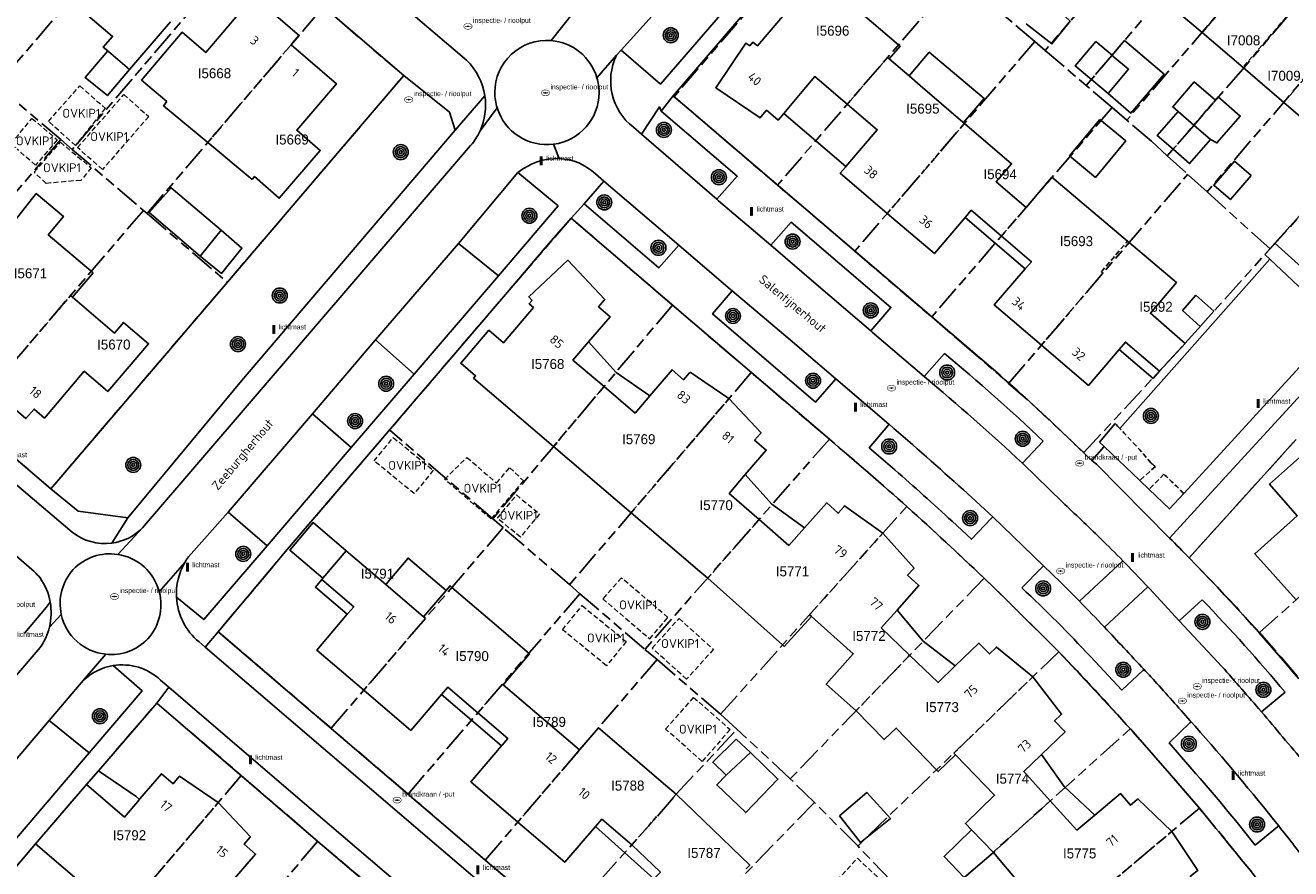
# Model space of a CAD drawing. Extents: x 168491 to 169507, y 481494 to 482503.
# Tile 69 of 108: x 169156 to 169283, y 481702 to 481786. Entities that reach past the tile are written whole.
import ezdxf
from ezdxf.enums import TextEntityAlignment as Align

# ---------------------------------------------------------------- set-up
doc = ezdxf.new("R2010")
doc.units = 0
doc.header["$LTSCALE"] = 0.5
doc.linetypes.add('KAD', pattern=[12, 5, -1, 2, -1, 2, -1])
doc.linetypes.add('STIPPELFIJN', pattern=[1.5, 1, -0.5])
doc.layers.get('0').update_dxf_attribs({"linetype": 'CONTINUOUS'})
for name, color, linetype in [('G01', 3, 'KAD'), ('G_BTD', 3, 'CONTINUOUS'), ('G_GBIP1', 7, 'CONTINUOUS'), ('G_PNDMV', 1, 'CONTINUOUS'), ('G_WGD', 2, 'CONTINUOUS'), ('NAR', 7, 'CONTINUOUS'), ('ORL', 7, 'CONTINUOUS'), ('OVKIP1', 7, 'CONTINUOUS'), ('PPAL', 7, 'CONTINUOUS'), ('PPUT', 7, 'CONTINUOUS'), ('PVGO', 7, 'CONTINUOUS'), ('Z01', 2, 'CONTINUOUS')]:
    doc.layers.add(name, color=color, linetype=linetype)
doc.layers.add('OBWVM', color=7, linetype='CONTINUOUS', lineweight=70)
doc.styles.add('ISO', font='isocpeur.ttf', dxfattribs={"height": 1})

# ---------------------------------------------------------------- blocks, each defined once
blk = doc.blocks.new('BOOM')
at = {"color": 0}
for radius in [0.75, 0.55, 0.35, 0.15]:
    blk.add_circle((0, 0), radius, dxfattribs=at)
blk = doc.blocks.new('PAAL')
at = {"linetype": 'ByBlock', "lineweight": -2}
h = blk.add_hatch(color=0, dxfattribs=at)
h.dxf.hatch_style = 1
h.paths.add_polyline_path([(0.15, 0.8), (-0.15, 0.8), (-0.15, -0.1), (0, -0.1, -0.414214), (-0.1, 0, -1), (0.1, 0, -0.414214), (0, -0.1), (0.15, -0.1)])
at = {"linetype": 'ByBlock', "lineweight": -2, "true_color": 0x681648}
h = blk.add_hatch(color=219, dxfattribs=at)
h.dxf.hatch_style = 1
h.paths.add_polyline_path([(-0.1, 0, 1), (0.1, 0, 1)])
at = {"color": 0, "linetype": 'ByBlock', "lineweight": -2}
blk.add_attdef('PAAL', (0.5, 0.35), '', height=0.5, dxfattribs=at)
blk = doc.blocks.new('put')
at = {"linetype": 'ByBlock', "lineweight": -2}
h = blk.add_hatch(color=0, dxfattribs=at)
h.dxf.hatch_style = 1
edge = h.paths.add_edge_path()
edge.add_spline(control_points=[(0.44, 0), (0.44, 0.04), (0.43, 0.09), (0.36, 0.2), (0.28, 0.26), (0.09, 0.32), (-0.02, 0.33), (-0.22, 0.29), (-0.31, 0.24), (-0.42, 0.12), (-0.44, 0.06), (-0.44, -0.06), (-0.42, -0.12), (-0.33, -0.22), (-0.28, -0.26), (-0.1, -0.33), (0.04, -0.33), (0.27, -0.27), (0.37, -0.2), (0.43, -0.08), (0.44, -0.04), (0.44, 0)], knot_values=[0, 0, 0, 0, 0.380029, 0.380029, 1.118666, 1.118666, 1.857303, 1.857303, 2.59594, 2.59594, 3.13294, 3.13294, 3.66994, 3.66994, 4.20694, 4.20694, 5.079565, 5.079565, 5.952189, 5.952189, 6.283185, 6.283185, 6.283185, 6.283185], degree=3, periodic=0)
edge = h.paths.add_edge_path(flags=16)
edge.add_ellipse((0, 0), major_axis=(0.392, 0), ratio=0.689655, start_angle=0, end_angle=360)
h = blk.add_hatch(color=0, dxfattribs=at)
h.dxf.hatch_style = 1
h.paths.add_polyline_path([(-0.1, 0, -0.096396), (-0.09, 0.04), (-0.25, 0.04, 1), (-0.25, -0.04), (-0.09, -0.04, -0.096396)])
at = {"linetype": 'ByBlock', "lineweight": -2, "true_color": 0x681648}
h = blk.add_hatch(color=219, dxfattribs=at)
h.dxf.hatch_style = 1
h.paths.add_polyline_path([(0.1, 0, 1), (-0.1, 0, 1)])
at = {"linetype": 'ByBlock', "lineweight": -2}
h = blk.add_hatch(color=0, dxfattribs=at)
h.dxf.hatch_style = 1
h.paths.add_polyline_path([(0.25, 0.04), (0.09, 0.04, -0.096396), (0.1, 0, -0.096396), (0.09, -0.04), (0.25, -0.04, 1)])
at = {"color": 0, "linetype": 'ByBlock', "lineweight": -2}
blk.add_attdef('PUT', (0.5, 0.35), '', height=0.5, dxfattribs=at)

msp = doc.modelspace()

# ---------------------------------------------------------------- linework, layer by layer
at = {"layer": 'G01'}
for p, q in [((169273.816, 481802.257), (169257.897, 481783.619)), ((169152.747, 481780.118), (169170.424, 481800.857)), ((169177.956, 481794.416), (169160.263, 481773.69)), ((169282.035, 481795.225), (169266.083, 481776.625)), ((169249.142, 481791.101), (169231.037, 481770.115)), ((169256.858, 481784.507), (169249.686, 481790.636)), ((169167.787, 481767.256), (169185.472, 481787.989)), ((169290.216, 481788.226), (169274.139, 481769.444)), ((169256.858, 481784.507), (169238.791, 481763.485)), ((169256.858, 481784.507), (169257.897, 481783.619)), ((169257.897, 481783.619), (169262.017, 481780.099)), ((169159.116, 481774.671), (169152.747, 481780.118)), ((169264.614, 481777.88), (169262.017, 481780.099)), ((169264.614, 481777.88), (169246.505, 481756.889)), ((169266.083, 481776.625), (169264.614, 481777.88)), ((169159.116, 481774.671), (169141.404, 481753.967)), ((169160.263, 481773.69), (169159.116, 481774.671)), ((169160.263, 481773.69), (169167.407, 481767.581)), ((169270.15, 481773.065), (169272.199, 481771.205)), ((169254.221, 481750.221), (169272.199, 481771.205)), ((169274.139, 481769.444), (169272.199, 481771.205)), ((169280.454, 481763.714), (169274.139, 481769.444)), ((169167.407, 481767.581), (169149.703, 481746.869)), ((169167.787, 481767.256), (169167.407, 481767.581)), ((169167.787, 481767.256), (169175.835, 481760.373)), ((169238.791, 481763.485), (169246.505, 481756.889)), ((169220.503, 481758.082), (169202.473, 481736.658)), ((169228.409, 481751.322), (169210.173, 481730.046)), ((169236.242, 481744.624), (169228.409, 481751.322)), ((169202.473, 481736.658), (169192.109, 481745.558)), ((169236.242, 481744.624), (169217.739, 481723.548)), ((169279.386, 481725.234), (169299.001, 481742.69)), ((169225.311, 481717.046), (169243.997, 481737.881)), ((169203.516, 481735.763), (169186.244, 481715.635)), ((169203.516, 481735.763), (169202.473, 481736.658)), ((169210.173, 481730.046), (169203.516, 481735.763)), ((169251.768, 481730.688), (169232.314, 481710.564)), ((169211.208, 481729.135), (169210.173, 481730.046)), ((169193.969, 481709.027), (169211.208, 481729.135)), ((169211.208, 481729.135), (169217.739, 481723.548)), ((169218.952, 481722.542), (169217.739, 481723.548)), ((169259.257, 481723.311), (169239.084, 481703.834)), ((169259.257, 481723.311), (169266.432, 481715.584)), ((169225.311, 481717.046), (169218.952, 481722.542)), ((169226.971, 481715.551), (169225.311, 481717.046)), ((169232.314, 481710.564), (169226.971, 481715.551)), ((169245.615, 481696.856), (169266.432, 481715.584)), ((169177.233, 481710.895), (169184.911, 481704.314)), ((169234.748, 481708.204), (169232.314, 481710.564)), ((169216.327, 481689.239), (169234.748, 481708.204)), ((169239.084, 481703.834), (169234.748, 481708.204)), ((169273.365, 481707.622), (169251.933, 481689.586)), ((169167.711, 481684.072), (169184.911, 481704.314)), ((169242.362, 481700.392), (169239.084, 481703.834))]:
    msp.add_line(p, q, dxfattribs=at)
for points in [[(169238.695, 481800.027), (169220.66, 481778.979), (169231.037, 481770.115)], [(169277.925, 481798.741), (169269.507, 481788.904), (169264.573, 481783.118), (169262.017, 481780.099)], [(169286.178, 481791.68), (169277.71, 481781.756), (169272.809, 481776.092), (169270.15, 481773.065)], [(169175.835, 481760.373), (169193.532, 481781.096), (169185.472, 481787.989)], [(169280.454, 481763.714), (169297.151, 481782.292), (169290.216, 481788.226)], [(169270.15, 481773.065), (169268.561, 481774.507), (169266.083, 481776.625)], [(169238.791, 481763.485), (169234.068, 481767.525), (169231.037, 481770.115)], [(169220.503, 481758.082), (169210.321, 481766.8), (169203.94, 481759.379), (169192.109, 481745.558)], [(169254.221, 481750.221), (169256.481, 481748.255), (169261.764, 481743.288), (169271.923, 481754.222), (169280.454, 481763.714)], [(169175.835, 481760.373), (169158.126, 481739.665), (169149.703, 481746.869)], [(169220.503, 481758.082), (169220.672, 481757.937), (169228.409, 481751.322)], [(169246.505, 481756.889), (169249.54, 481754.293), (169254.221, 481750.221)], [(169279.386, 481725.234), (169277.075, 481727.773), (169274.725, 481730.276), (169272.336, 481732.742), (169290.128, 481752.408)], [(169186.244, 481715.635), (169174.927, 481725.32), (169181.838, 481733.559), (169192.01, 481745.443), (169192.109, 481745.558)], [(169243.997, 481737.881), (169240.146, 481741.282), (169236.242, 481744.624)], [(169243.997, 481737.881), (169246.613, 481735.511), (169249.203, 481733.113), (169251.768, 481730.688)], [(169251.768, 481730.688), (169254.192, 481728.346), (169259.257, 481723.311)], [(169279.386, 481725.234), (169281.559, 481722.771), (169283.695, 481720.276), (169285.794, 481717.749)], [(169218.952, 481722.542), (169213.074, 481715.691), (169211.178, 481713.47), (169201.707, 481702.417)], [(169151.451, 481698.009), (169156.586, 481704.06), (169161.696, 481709.994), (169168.748, 481718.167), (169177.233, 481710.895)], [(169193.969, 481709.027), (169190.912, 481711.641), (169186.244, 481715.635)], [(169209.223, 481695.903), (169218.982, 481706.808), (169220.878, 481709.029), (169226.971, 481715.551)], [(169273.365, 481707.622), (169270.367, 481711.114), (169266.432, 481715.584)], [(169177.233, 481710.895), (169165.148, 481696.726), (169160.031, 481690.655)], [(169201.707, 481702.417), (169198.69, 481704.991), (169193.969, 481709.027)], [(169273.365, 481707.622), (169276.096, 481704.313), (169278.795, 481700.978), (169281.102, 481697.889), (169277.077, 481695.027)], [(169184.911, 481704.314), (169184.93, 481704.298), (169192.705, 481697.66)], [(169201.707, 481702.417), (169204.607, 481699.943), (169209.223, 481695.903)]]:
    msp.add_lwpolyline(points, dxfattribs=at)
at = {"layer": 'G_BTD', "linetype": 'Continuous', "lineweight": 25, "transparency": 33554687}
for points in [[(169158.126, 481739.665), (169161.291, 481743.347), (169175.835, 481760.373), (169190.371, 481777.399), (169193.532, 481781.096)], [(169287.379, 481771.442), (169280.949, 481764.286)], [(169280.443, 481762.676), (169265.4, 481745.687)], [(169264.913, 481746.189), (169263.345, 481744.329)], [(169263.807, 481743.889), (169263.345, 481744.329)], [(169272.332, 481732.738), (169279.574, 481740.732), (169282.818, 481744.319)]]:
    msp.add_lwpolyline(points, dxfattribs=at)
msp.add_lwpolyline([(169264.913, 481746.189, -0.00301734), (169265.4, 481745.687)], format="xyb", dxfattribs=at)
at = {"layer": 'G_BTD', "linetype": 'STIPPELFIJN', "lineweight": -3, "transparency": 33554687}
for points in [[(169265.4, 481745.687, -0.01459826), (169268.528, 481742.241)], [(169268.528, 481742.241, -0.00253713), (169268.949, 481741.878)], [(169269.808, 481741.11, -0.01399905), (169271.803, 481739.176)]]:
    msp.add_lwpolyline(points, format="xyb", dxfattribs=at)
for points in [[(169268.949, 481741.878), (169267.387, 481740.478)], [(169269.808, 481741.11), (169268.318, 481739.591)]]:
    msp.add_lwpolyline(points, dxfattribs=at)
at = {"layer": 'G_GBIP1', "linetype": 'Continuous', "lineweight": 25, "transparency": 33554687}
for points in [[(169258.049, 481788.745), (169260.397, 481786.563), (169258.568, 481784.275), (169255.981, 481786.303)], [(169264.607, 481783.137), (169265.863, 481784.61), (169269.821, 481781.236), (169266.503, 481777.344), (169264.201, 481779.29)], [(169163.828, 481783.569), (169161.559, 481780.914), (169163.797, 481779.093), (169166.021, 481781.695)], [(169244.242, 481781.06), (169246.266, 481783.452), (169251.763, 481778.8), (169249.698, 481776.388)], [(169274.974, 481778.634), (169272.859, 481780.462), (169270.686, 481777.949), (169271.223, 481777.51)], [(169274.974, 481778.634), (169275.253, 481778.956), (169277.467, 481777.042), (169275.131, 481774.34), (169274.485, 481774.689)], [(169231.668, 481777.305), (169237.905, 481771.987)], [(169175.2, 481765.579), (169170.192, 481769.845), (169167.998, 481767.352), (169173.111, 481762.993)], [(169249.879, 481766.881), (169255.886, 481761.71)], [(169212.075, 481754.392), (169214.861, 481751.327), (169218.228, 481748.99)], [(169265.303, 481753.613), (169268.734, 481750.72)], [(169269.35, 481751.451), (169268.734, 481750.72)], [(169233.747, 481735.741), (169230.474, 481738.099), (169227.808, 481741.081)], [(169187.766, 481733.448), (169184.439, 481736.271), (169182.099, 481733.513), (169185.426, 481730.69)], [(169197.783, 481729.467), (169193.976, 481732.71), (169191.728, 481730.07)], [(169185.328, 481730.575), (169184.664, 481729.805), (169187.865, 481727.067)], [(169248.871, 481721.892), (169245.666, 481724.36), (169243.04, 481727.492)], [(169197.324, 481719.035), (169203.349, 481713.882)], [(169228.31, 481713.194), (169231.075, 481710.55), (169227.848, 481707.177), (169224.937, 481709.961), (169225.88, 481710.947)], [(169262.884, 481706.936), (169259.797, 481709.792), (169257.528, 481713.012)], [(169162.895, 481711.383), (169161.696, 481709.994)], [(169162.895, 481711.383), (169166.671, 481708.812), (169167.027, 481708.507)], [(169218.643, 481700.551), (169212.781, 481705.794)], [(169250.506, 481705.45), (169247.747, 481702.775), (169249.775, 481700.684), (169252.697, 481703.191)]]:
    msp.add_lwpolyline(points, dxfattribs=at)
at = {"layer": 'G_GBIP1', "linetype": 'STIPPELFIJN', "lineweight": -3, "transparency": 33554687}
msp.add_lwpolyline([(169272.813, 481776.135), (169274.974, 481778.634)], dxfattribs=at)
at = {"layer": 'G_PNDMV', "linetype": 'STIPPELFIJN', "lineweight": -3, "transparency": 33554687}
for points in [[(169279.436, 481792.181), (169273.643, 481785.406)], [(169283.535, 481788.677), (169277.743, 481781.902)], [(169182.225, 481784.182), (169175.079, 481775.804)], [(169287.634, 481785.172), (169281.842, 481778.398)], [(169242.25, 481782.763), (169242.078, 481782.91), (169238.042, 481778.226)], [(169262.528, 481780.705), (169264.607, 481783.137)], [(169173.874, 481774.392), (169175.079, 481775.804)], [(169242.05, 481767.277), (169249.803, 481776.298)], [(169270.733, 481773.703), (169272.813, 481776.135)], [(169255.981, 481767.873), (169253.492, 481765.014)], [(169255.977, 481767.876), (169255.981, 481767.873)], [(169263.533, 481761.427), (169266.17, 481764.506)], [(169263.533, 481761.427), (169263.7, 481761.285), (169257.511, 481754.061)], [(169152.122, 481749.698), (169160.108, 481759.042), (169160.303, 481758.875)], [(169208.572, 481743.905), (169213.629, 481749.915)], [(169226.166, 481748.705), (169216.356, 481737.26)], [(169224.044, 481730.697), (169229.18, 481736.58)], [(169241.606, 481735.215), (169234.263, 481727.027), (169234.449, 481726.861)], [(169189.518, 481719.45), (169195.715, 481726.671), (169195.532, 481726.827)], [(169238.927, 481717.395), (169244.291, 481722.954)], [(169256.641, 481720.786), (169248.734, 481713.151), (169248.899, 481712.979)], [(169203.441, 481720.075), (169200.962, 481717.184)], [(169203.441, 481720.075), (169203.517, 481720.01)], [(169211.178, 481713.47), (169204.976, 481706.232)], [(169220.878, 481709.029), (169216.427, 481703.953)], [(169174.924, 481708.188), (169165.148, 481696.726)], [(169258.409, 481708.367), (169252.697, 481703.191)], [(169270.608, 481705.302), (169260.609, 481696.887)]]:
    msp.add_lwpolyline(points, dxfattribs=at)
at = {"layer": 'G_PNDMV', "linetype": 'Continuous', "lineweight": 25, "transparency": 33554687}
for points in [[(169231.668, 481777.305), (169231.1, 481776.631), (169230.592, 481777.059), (169229.925, 481777.621), (169229.357, 481776.95), (169229.301, 481776.868), (169224.832, 481779.885), (169227.863, 481784.356), (169228.248, 481784.082), (169228.57, 481784.457), (169229.024, 481784.071), (169232.345, 481787.97), (169235.04, 481791.134), (169243.174, 481784.183)], [(169163.828, 481783.569), (169163.391, 481783.943), (169164.314, 481785.023), (169160.039, 481788.673)], [(169169.752, 481778.507), (169167.227, 481780.648), (169171.3, 481785.439), (169173.665, 481783.415), (169177.665, 481788.086), (169178.522, 481787.353)], [(169182.225, 481784.182), (169183.037, 481785.123), (169179.335, 481788.302), (169178.522, 481787.353)], [(169273.643, 481785.406), (169269.544, 481788.911)], [(169170.117, 481786.478), (169166.021, 481781.695)], [(169277.743, 481781.902), (169273.643, 481785.406)], [(169182.225, 481784.182), (169186.783, 481780.279), (169182.806, 481775.619), (169185.15, 481773.594), (169181.047, 481768.803), (169178.567, 481770.961), (169178.328, 481770.686)], [(169243.174, 481784.183), (169243.341, 481784.04), (169242.25, 481782.763)], [(169262.528, 481780.705), (169260.914, 481782.07), (169262.98, 481784.513), (169264.607, 481783.137)], [(169166.021, 481781.695), (169163.904, 481783.504), (169163.828, 481783.569)], [(169242.25, 481782.763), (169244.242, 481781.06)], [(169264.607, 481783.137), (169264.697, 481783.061), (169266.267, 481781.734), (169264.201, 481779.29)], [(169281.842, 481778.398), (169277.743, 481781.902)], [(169238.042, 481778.226), (169234.779, 481780.997), (169233.36, 481779.312), (169231.668, 481777.305)], [(169244.242, 481781.06), (169245.361, 481780.104), (169249.636, 481776.441), (169249.698, 481776.388)], [(169264.201, 481779.29), (169262.528, 481780.705)], [(169173.874, 481774.392), (169169.444, 481778.08), (169169.752, 481778.507)], [(169237.905, 481771.987), (169241.039, 481775.662), (169238.042, 481778.226)], [(169286.135, 481774.729), (169281.842, 481778.398)], [(169249.698, 481776.388), (169249.803, 481776.298)], [(169263.393, 481776.699), (169260.344, 481773.044), (169262.935, 481770.882), (169265.984, 481774.537), (169263.393, 481776.699)], [(169270.733, 481773.703), (169269.13, 481775.09), (169271.223, 481777.51)], [(169271.223, 481777.51), (169272.813, 481776.135)], [(169249.803, 481776.298), (169254.523, 481772.26), (169252.969, 481770.444), (169255.977, 481767.876)], [(169272.813, 481776.135), (169274.485, 481774.689)], [(169178.328, 481770.686), (169173.874, 481774.392)], [(169274.485, 481774.689), (169272.391, 481772.269), (169270.733, 481773.703)], [(169278.565, 481771.089), (169276.484, 481768.658), (169274.801, 481770.098), (169276.882, 481772.53), (169278.565, 481771.089)], [(169242.05, 481767.277), (169237.327, 481771.31), (169237.853, 481771.926), (169237.905, 481771.987)], [(169266.17, 481764.506), (169258.559, 481770.902), (169255.977, 481767.876)], [(169157.854, 481765.141), (169159.395, 481766.971), (169156.667, 481769.27), (169154.088, 481765.987)], [(169253.492, 481765.014), (169250.481, 481767.586), (169249.879, 481766.881)], [(169249.879, 481766.881), (169246.773, 481763.244), (169242.05, 481767.277)], [(169157.854, 481765.141), (169162.385, 481761.324)], [(169175.2, 481765.579), (169177.294, 481763.795), (169175.25, 481761.264), (169173.111, 481762.993)], [(169173.111, 481762.993), (169175.2, 481765.579)], [(169255.886, 481761.71), (169256.505, 481762.433), (169253.492, 481765.014)], [(169266.17, 481764.506), (169266.337, 481764.363)], [(169266.337, 481764.363), (169271.068, 481760.33), (169268.454, 481757.263), (169271.925, 481754.229)], [(169208.572, 481743.905), (169200.536, 481750.764), (169200.736, 481750.999), (169199.261, 481752.252), (169202.075, 481755.561), (169203.549, 481754.308), (169206.538, 481757.822), (169206.108, 481758.211), (169206.414, 481758.549), (169206.085, 481758.899), (169210.015, 481762.584), (169213.711, 481758.641), (169213.638, 481758.572), (169213.063, 481757.909), (169214.231, 481756.907), (169212.075, 481754.392)], [(169162.385, 481761.324), (169160.303, 481758.875)], [(169257.511, 481754.061), (169252.791, 481758.092), (169255.886, 481761.71)], [(169160.303, 481758.875), (169164.513, 481755.268), (169165.429, 481756.34), (169167.928, 481754.204), (169163.834, 481749.427), (169161.472, 481751.45), (169157.483, 481746.752), (169156.439, 481747.647), (169155.621, 481746.693), (169152.122, 481749.698)], [(169273.454, 481755.933), (169271.678, 481757.527), (169273, 481759.088)], [(169273, 481759.088), (169274.82, 481757.455)], [(169273.454, 481755.933), (169274.82, 481757.455)], [(169212.075, 481754.392), (169210.515, 481752.572), (169213.629, 481749.915)], [(169257.511, 481754.061), (169262.233, 481750.027), (169265.303, 481753.613)], [(169265.303, 481753.613), (169265.944, 481754.362), (169269.35, 481751.451)], [(169269.35, 481751.451), (169271.925, 481754.229)], [(169218.228, 481748.99), (169220.457, 481751.592), (169221.62, 481750.592), (169222.203, 481751.275), (169222.259, 481751.346), (169226.05, 481748.783), (169226.166, 481748.705)], [(169213.629, 481749.915), (169216.744, 481747.257), (169218.228, 481748.99)], [(169226.166, 481748.705), (169229.387, 481745.266), (169229.316, 481745.201), (169228.741, 481744.533), (169229.905, 481743.538), (169227.808, 481741.081)], [(169216.356, 481737.26), (169208.572, 481743.905)], [(169283.065, 481728.508), (169278.924, 481733.14), (169282.47, 481736.304), (169283.19, 481736.947), (169280.398, 481740.11), (169283.713, 481743.058)], [(169227.808, 481741.081), (169226.195, 481739.191), (169229.18, 481736.58)], [(169233.747, 481735.741), (169235.982, 481738.243), (169237.108, 481737.205), (169237.709, 481737.873), (169237.767, 481737.954), (169241.606, 481735.215)], [(169224.044, 481730.697), (169223.253, 481731.372), (169216.356, 481737.26)], [(169229.18, 481736.58), (169232.165, 481733.97), (169233.747, 481735.741)], [(169241.606, 481735.215), (169244.744, 481731.706), (169244.67, 481731.642), (169244.088, 481730.979), (169245.233, 481729.957), (169243.04, 481727.492)], [(169185.426, 481730.69), (169187.766, 481733.448)], [(169187.766, 481733.448), (169191.728, 481730.07)], [(169185.328, 481730.575), (169185.426, 481730.69)], [(169231.545, 481723.997), (169224.044, 481730.697)], [(169187.865, 481727.067), (169187.938, 481727.153), (169188.515, 481727.828), (169185.328, 481730.575)], [(169191.728, 481730.07), (169195.532, 481726.827)], [(169195.532, 481726.827), (169197.783, 481729.467)], [(169197.783, 481729.467), (169198.182, 481729.935), (169198.374, 481729.77)], [(169198.374, 481729.77), (169203.066, 481725.745)], [(169189.518, 481719.45), (169184.8, 481723.485), (169187.865, 481727.067)], [(169234.449, 481726.861), (169231.719, 481723.841), (169231.545, 481723.997)], [(169238.927, 481717.395), (169235.924, 481720.067), (169238.637, 481723.114), (169234.449, 481726.861)], [(169243.04, 481727.492), (169241.442, 481725.695), (169244.291, 481722.954)], [(169203.517, 481720.01), (169206.159, 481723.092), (169203.066, 481725.745)], [(169248.871, 481721.892), (169251.239, 481724.19), (169252.315, 481723.088), (169252.947, 481723.702), (169253.008, 481723.786), (169256.641, 481720.786)], [(169244.291, 481722.954), (169247.141, 481720.213), (169248.871, 481721.892)], [(169256.641, 481720.786), (169259.535, 481717.042), (169259.456, 481716.981), (169258.823, 481716.377), (169259.886, 481715.265), (169257.528, 481713.012)], [(169197.324, 481719.035), (169194.232, 481715.419), (169189.518, 481719.45)], [(169200.962, 481717.184), (169197.943, 481719.759), (169197.324, 481719.035)], [(169203.517, 481720.01), (169211.178, 481713.47)], [(169203.349, 481713.882), (169203.412, 481713.956), (169203.974, 481714.614), (169200.962, 481717.184)], [(169246.996, 481711.473), (169242.952, 481715.661), (169241.735, 481714.501), (169238.927, 481717.395)], [(169211.178, 481713.47), (169213.074, 481715.691), (169219.81, 481709.941), (169220.878, 481709.029)], [(169225.88, 481710.947), (169224.538, 481712.23), (169226.89, 481714.552)], [(169226.89, 481714.552), (169228.31, 481713.194)], [(169204.976, 481706.232), (169200.257, 481710.267), (169203.349, 481713.882)], [(169225.88, 481710.947), (169228.31, 481713.194)], [(169248.899, 481712.979), (169247.163, 481711.3), (169246.996, 481711.473)], [(169250.506, 481705.45), (169249.894, 481706.082), (169252.816, 481708.915), (169248.899, 481712.979)], [(169257.528, 481713.012), (169257.464, 481712.951), (169255.75, 481711.314), (169258.409, 481708.367)], [(169174.924, 481708.188), (169171.034, 481710.833), (169170.976, 481710.752), (169170.396, 481710.079), (169169.228, 481711.08), (169167.065, 481708.552), (169167.027, 481708.507)], [(169161.696, 481709.994), (169156.586, 481704.06)], [(169167.027, 481708.507), (169165.513, 481706.739), (169161.696, 481709.994)], [(169220.878, 481709.029), (169228.258, 481701.896), (169227.902, 481701.527)], [(169237.255, 481706.847), (169239.361, 481704.197), (169242.365, 481706.585), (169240.006, 481709.189), (169237.255, 481706.847)], [(169262.884, 481706.936), (169265.458, 481709.085), (169266.453, 481707.918), (169267.129, 481708.497), (169267.194, 481708.563), (169270.608, 481705.302)], [(169176.567, 481700.579), (169178.676, 481703.021), (169177.521, 481704.018), (169178.081, 481704.699), (169178.154, 481704.767), (169174.924, 481708.188)], [(169258.409, 481708.367), (169261.068, 481705.42), (169262.884, 481706.936)], [(169216.427, 481703.953), (169213.415, 481706.532), (169212.781, 481705.794)], [(169212.781, 481705.794), (169209.695, 481702.197), (169204.976, 481706.232)], [(169252.697, 481703.191), (169250.506, 481705.45)], [(169270.608, 481705.302), (169273.216, 481701.375), (169273.137, 481701.333), (169272.457, 481700.764), (169273.449, 481699.589), (169270.927, 481697.468)], [(169156.586, 481704.06), (169165.148, 481696.726)], [(169218.643, 481700.551), (169219.285, 481701.216), (169218.525, 481701.944), (169216.427, 481703.953)], [(169255.289, 481700.104), (169252.697, 481703.191)]]:
    msp.add_lwpolyline(points, dxfattribs=at)
at = {"layer": 'G_WGD', "linetype": 'Continuous', "lineweight": 25, "transparency": 33554687}
for points in [[(169193.532, 481781.096), (169147.472, 481820.485)], [(169220.572, 481779.055), (169226.956, 481786.483), (169238.182, 481799.451), (169238.981, 481800.35), (169242.617, 481804.606)], [(169221.556, 481790.565), (169215.344, 481783.659)], [(169225.306, 481787.203), (169219.295, 481780.24), (169215.344, 481783.659)], [(169198.682, 481775.626), (169198.134, 481777.436), (169193.532, 481781.096)], [(169112.069, 481779.055), (169158.126, 481739.665)], [(169253.363, 481751.036), (169220.572, 481779.055)], [(169219.358, 481777.536), (169219.198, 481777.949), (169217.404, 481775.207)], [(169224.945, 481768.688), (169226.999, 481771.005), (169219.358, 481777.536)], [(169165.842, 481736.742), (169177.264, 481750.497), (169198.682, 481775.626)], [(169217.404, 481775.207), (169224.945, 481768.688)], [(169280.949, 481764.286), (169288.603, 481757.409), (169304.968, 481775.476)], [(169199.02, 481764.267), (169204.989, 481771.363)], [(169204.989, 481771.363), (169209.019, 481768.031), (169203.046, 481761.026)], [(169213.606, 481770.519), (169211.64, 481768.231)], [(169221.122, 481764.094), (169213.606, 481770.519)], [(169211.64, 481768.231), (169219.14, 481761.817), (169221.122, 481764.094)], [(169174.927, 481725.32), (169181.838, 481733.559), (169203.94, 481759.379), (169208.104, 481764.244), (169210.321, 481766.8)], [(169236.249, 481744.618), (169220.672, 481757.937), (169210.321, 481766.8)], [(169240.412, 481755.491), (169242.415, 481757.84), (169232.396, 481766.395), (169230.361, 481764.075)], [(169203.046, 481761.026), (169199.02, 481764.267)], [(169230.361, 481764.075), (169234.922, 481760.193), (169240.412, 481755.491)], [(169280.949, 481764.286), (169279.935, 481763.155)], [(169280.443, 481762.676), (169287.356, 481756.159), (169274.427, 481742.019), (169271.803, 481739.176)], [(169279.935, 481763.155), (169280.443, 481762.676)], [(169226.491, 481759.505), (169224.516, 481757.188), (169234.862, 481748.358), (169236.875, 481750.686)], [(169236.875, 481750.686), (169232.295, 481754.58), (169226.491, 481759.505)], [(169190.693, 481754.596), (169184.363, 481747.159)], [(169194.576, 481751.143), (169190.693, 481754.596)], [(169270.375, 481734.718), (169276.023, 481740.887), (169287.736, 481753.634), (169289.606, 481751.825)], [(169247.787, 481753.227), (169245.76, 481750.906)], [(169194.576, 481751.143), (169188.272, 481743.788)], [(169184.363, 481747.159), (169188.272, 481743.788)], [(169242.24, 481746.124), (169242.113, 481745.974), (169240.24, 481743.774), (169242.806, 481741.552)], [(169262.034, 481742.991), (169260.066, 481744.885)], [(169255.611, 481742.211), (169257.705, 481744.437)], [(169263.807, 481743.889), (169262.583, 481742.506)], [(169267.387, 481740.478), (169263.807, 481743.889)], [(169262.583, 481742.506), (169262.034, 481742.991)], [(169158.126, 481739.665), (169160.881, 481737.427), (169165.842, 481736.742)], [(169249.682, 481739.538), (169252.631, 481736.859)], [(169268.318, 481739.591), (169267.387, 481740.478)], [(169271.803, 481739.176), (169270.376, 481737.63), (169268.318, 481739.591)], [(169171.939, 481732.82), (169175.912, 481737.308)], [(169175.912, 481737.308), (169179.836, 481733.945)], [(169248.555, 481736.395), (169250.486, 481734.603), (169252.474, 481736.686), (169252.631, 481736.859)], [(169170.729, 481728.776), (169173.483, 481726.532), (169179.836, 481733.945)], [(169257.717, 481731.943), (169257.543, 481731.763), (169255.557, 481729.719)], [(169259.499, 481730.225), (169257.717, 481731.943)], [(169259.257, 481723.311), (169254.192, 481728.346), (169251.694, 481730.759)], [(169273.659, 481728.506), (169271.349, 481726.429)], [(169275.624, 481721.841), (169271.349, 481726.429)], [(169174.927, 481725.32), (169190.912, 481711.641), (169198.69, 481704.991), (169204.607, 481699.943), (169209.223, 481695.903)], [(169164.368, 481721.92), (169167.279, 481719.394), (169164.332, 481715.956), (169161.963, 481713.175)], [(169262.432, 481722.826), (169265.578, 481719.463), (169267.707, 481721.42), (169267.821, 481721.525)], [(169157.959, 481716.419), (169161.378, 481720.418)], [(169279.584, 481717.295), (169281.968, 481719.244)], [(169168.748, 481718.167), (169162.895, 481711.383)], [(169196.378, 481694.524), (169184.93, 481704.298), (169168.748, 481718.167)], [(169157.959, 481716.419), (169161.963, 481713.175)], [(169273.311, 481707.687), (169270.367, 481711.114), (169266.475, 481715.538)], [(169272.534, 481716.286), (169272.411, 481716.17), (169270.349, 481714.192), (169272.616, 481711.531)], [(169272.534, 481716.286), (169272.955, 481715.842)], [(169278.958, 481703.928), (169281.216, 481705.763), (169281.322, 481705.849)], [(169156.586, 481704.06), (169146.819, 481692.549)]]:
    msp.add_lwpolyline(points, dxfattribs=at)
at = {"layer": 'G_WGD', "lineweight": -3, "transparency": 33554687}
for points in [[(169199.83, 481782.633), (169192.723, 481788.726)], [(169208.31, 481784.612), (169210.528, 481787.383)], [(169212.922, 481780.861), (169214.878, 481783.141)], [(169215.344, 481783.659), (169214.878, 481783.141)], [(169198.682, 481775.626), (169201.675, 481779.069)], [(169220.572, 481779.055), (169219.358, 481777.536)], [(169160.271, 481735.298), (169137.337, 481754.77), (169115.261, 481773.633), (169110.713, 481777.589)], [(169201.189, 481775.557), (169202.906, 481777.861)], [(169216.59, 481775.911), (169217.404, 481775.207)], [(169200.243, 481774.071), (169167.322, 481735.725)], [(169209.145, 481772.768), (169208.568, 481774.216)], [(169107.365, 481773.392), (169115.963, 481766.102), (169132.639, 481751.767), (169147.035, 481739.505), (169156.45, 481731.348)], [(169213.606, 481770.519), (169212.77, 481771.234)], [(169211.64, 481768.231), (169210.321, 481766.8)], [(169224.945, 481768.688), (169225.104, 481768.55), (169230.361, 481764.075)], [(169190.693, 481754.596), (169199.02, 481764.267)], [(169226.491, 481759.505), (169226.33, 481759.641), (169221.122, 481764.094)], [(169194.576, 481751.143), (169203.046, 481761.026)], [(169240.412, 481755.491), (169240.549, 481755.374), (169245.76, 481750.906)], [(169242.217, 481746.144), (169236.875, 481750.686)], [(169175.912, 481737.308), (169184.363, 481747.159)], [(169242.24, 481746.124), (169242.229, 481746.134), (169242.217, 481746.144)], [(169188.272, 481743.788), (169179.836, 481733.945)], [(169255.611, 481742.211), (169255.624, 481742.198), (169255.637, 481742.186)], [(169255.637, 481742.186), (169259.626, 481738.313)], [(169270.375, 481734.718), (169263.028, 481742.114), (169262.583, 481742.506)], [(169165.842, 481736.742), (169164.233, 481734.209)], [(169167.322, 481735.725), (169164.834, 481733.079)], [(169252.631, 481736.859), (169257.702, 481731.958), (169257.717, 481731.943)], [(169169.008, 481729.306), (169171.581, 481732.278)], [(169265.688, 481732.436), (169261.323, 481728.388)], [(169268.184, 481729.821), (169266.015, 481732.103), (169265.688, 481732.436)], [(169268.184, 481729.821), (169263.832, 481725.786)], [(169271.349, 481726.429), (169268.352, 481729.644), (169268.184, 481729.821)], [(169158.061, 481728.282), (169157.653, 481727.742), (169155.52, 481725.205)], [(169159.174, 481727.06), (169157.981, 481725.792)], [(169173.607, 481723.779), (169172.994, 481724.304)], [(169174.927, 481725.32), (169173.607, 481723.779)], [(169126.907, 481688.566), (169157.055, 481723.745)], [(169161.378, 481720.418), (169163.63, 481723.062)], [(169203.888, 481697.89), (169196.834, 481703.899), (169190.091, 481709.663), (169173.607, 481723.779)], [(169169.976, 481719.751), (169169.136, 481720.472)], [(169168.748, 481718.167), (169169.976, 481719.751)], [(169198.19, 481695.611), (169182.196, 481709.26), (169169.976, 481719.751)], [(169157.959, 481716.419), (169149.646, 481706.678)], [(169272.413, 481716.414), (169272.534, 481716.286)], [(169161.963, 481713.175), (169153.526, 481703.271)]]:
    msp.add_lwpolyline(points, dxfattribs=at)
for points in [[(169208.31, 481784.612, 0.43726796), (169202.674, 481779.401)], [(169212.922, 481780.861, 0.31197419), (169208.31, 481784.612)], [(169214.878, 481783.141, 0.35381254), (169216.59, 481775.911)], [(169201.675, 481779.069, 0.16471676), (169199.83, 481782.633)], [(169212.922, 481780.861, -0.07115482), (169213.13, 481779.401)], [(169201.189, 481775.557, 0.14463539), (169201.675, 481779.069)], [(169202.674, 481779.401, 0.07537487), (169202.906, 481777.861)], [(169213.13, 481779.401, -0.37724413), (169208.568, 481774.216)], [(169202.906, 481777.861, 0.36501204), (169208.568, 481774.216)], [(169201.189, 481775.557, -0.07149082), (169200.243, 481774.071)], [(169209.145, 481772.768, 0.18359408), (169204.989, 481771.363)], [(169212.77, 481771.234, 0.18317375), (169209.145, 481772.768)], [(169263.414, 481734.7, 0.00553989), (169259.626, 481738.313)], [(169164.233, 481734.209, 0.16571408), (169167.322, 481735.725)], [(169164.233, 481734.209, -0.2001537), (169160.271, 481735.298)], [(169265.688, 481732.436, 0.00528865), (169263.414, 481734.7)], [(169160.375, 481731.562, -0.24426007), (169164.834, 481733.079)], [(169164.834, 481733.079, -0.3001174), (169169.008, 481729.306)], [(169156.45, 481731.348, -0.01862156), (169157.051, 481730.716)], [(169157.051, 481730.716, -0.11022203), (169158.061, 481728.282)], [(169160.375, 481731.562, 0.24144939), (169159.174, 481727.06)], [(169157.981, 481725.792, 0.10361073), (169158.061, 481728.282)], [(169169.008, 481729.306, -0.25186775), (169167.853, 481724.609)], [(169172.994, 481724.304, -0.21001019), (169170.729, 481728.776)], [(169159.174, 481727.06, 0.32385548), (169163.63, 481723.062)], [(169157.055, 481723.745, 0.09301137), (169157.981, 481725.792)], [(169163.63, 481723.062, 0.23227124), (169167.853, 481724.609)], [(169169.136, 481720.472, 0.2332387), (169164.368, 481721.92)], [(169267.821, 481721.525, -0.00184341), (169268.88, 481720.372)], [(169268.88, 481720.372, -0.00521219), (169272.413, 481716.414)], [(169279.584, 481717.295, -0.00445359), (169283.897, 481712.17)], [(169284.444, 481701.856, 0.00462046), (169281.322, 481705.849)]]:
    msp.add_lwpolyline(points, format="xyb", dxfattribs=at)
at = {"layer": 'G_WGD', "linetype": 'Continuous', "lineweight": 25, "transparency": 33554687}
for points in [[(169257.705, 481744.437, 0.01571608), (169247.787, 481753.227)], [(169260.066, 481744.885, 0.01478086), (169253.363, 481751.036)], [(169255.611, 481742.211, 0.01391108), (169245.76, 481750.906)], [(169242.24, 481746.124, -0.00641794), (169249.682, 481739.538)], [(169251.694, 481730.759, 0.01549171), (169236.249, 481744.618)], [(169242.806, 481741.552, -0.00807502), (169248.555, 481736.395)], [(169272.332, 481732.738, 0.00330338), (169270.375, 481734.718)], [(169171.581, 481732.278, 0.1479139), (169170.729, 481728.776)], [(169171.581, 481732.278, -0.026469), (169171.939, 481732.82)], [(169272.332, 481732.738, -0.01835696), (169283.347, 481720.6)], [(169255.557, 481729.719, -0.01801294), (169262.432, 481722.826)], [(169261.323, 481728.388, 0.00300558), (169259.499, 481730.225)], [(169263.832, 481725.786, 0.00411098), (169261.323, 481728.388)], [(169281.968, 481719.244, 0.0180405), (169273.659, 481728.506)], [(169265.782, 481723.699, 0.00371975), (169263.832, 481725.786)], [(169266.475, 481715.538, 0.00927187), (169259.257, 481723.311)], [(169267.821, 481721.525, 0.00354916), (169265.782, 481723.699)], [(169164.368, 481721.92, 0.15183103), (169161.378, 481720.418)], [(169279.584, 481717.295, 0.00424456), (169275.624, 481721.841)], [(169272.955, 481715.842, -0.01209313), (169281.322, 481705.849)], [(169272.616, 481711.531, -0.01312589), (169278.958, 481703.928)], [(169278.795, 481700.978, 0.00122608), (169273.311, 481707.687)]]:
    msp.add_lwpolyline(points, format="xyb", dxfattribs=at)
at = {"layer": 'OBWVM', "linetype": 'STIPPELFIJN', "lineweight": 13, "transparency": 33554687}
for points in [[(169160.592, 481774.084), (169157.879, 481776.503), (169161.035, 481780.07), (169163.571, 481777.832)], [(169163.313, 481771.684), (169160.804, 481773.873), (169165.44, 481779.186), (169167.949, 481776.997), (169163.313, 481771.684)], [(169163.571, 481777.832), (169160.592, 481774.084)], [(169158.762, 481774.646), (169156.599, 481772.112), (169154.1, 481774.239), (169156.234, 481776.805), (169158.762, 481774.646)], [(169159.081, 481774.416), (169162.183, 481771.847), (169161.143, 481770.59), (169157.645, 481770.287), (169156.457, 481771.404), (169159.081, 481774.416)], [(169190.567, 481742.457), (169192.482, 481744.799), (169196.499, 481741.514), (169194.584, 481739.172), (169190.567, 481742.457)], [(169205.549, 481740.463), (169202.291, 481736.637), (169197.621, 481740.613), (169199.874, 481742.809), (169202.839, 481740.235), (169204.173, 481741.772), (169205.549, 481740.463)], [(169202.93, 481736.702), (169204.842, 481739.04), (169207.158, 481737.146), (169205.247, 481734.808), (169202.93, 481736.702)], [(169213.507, 481728.626), (169218.217, 481724.612), (169220.038, 481726.75), (169215.369, 481730.728), (169213.507, 481728.626)], [(169209.462, 481725.525), (169211.435, 481727.938), (169215.852, 481724.326), (169213.879, 481721.913), (169209.462, 481725.525)], [(169218.464, 481723.672), (169221.154, 481726.659), (169224.601, 481723.556), (169221.911, 481720.568), (169218.464, 481723.672)], [(169219.813, 481715.547), (169222.62, 481718.737), (169226.288, 481715.511), (169223.481, 481712.32), (169219.813, 481715.547)], [(169235.979, 481699.287), (169239.05, 481702.6), (169241.45, 481700.375), (169238.378, 481697.062), (169235.979, 481699.287)]]:
    msp.add_lwpolyline(points, dxfattribs=at)

# ---------------------------------------------------------------- block references
at = {"layer": 'PPAL', "linetype": 'Continuous', "lineweight": 13, "transparency": 33554687}
for p in [(169207.334, 481772.202), (169228.443, 481767.115), (169180.498, 481755.287), (169238.848, 481747.507), (169279.269, 481747.845), (169152.51, 481742.473), (169266.648, 481732.408), (169171.825, 481731.44), (169154.203, 481724.459), (169178.144, 481712.124), (169276.748, 481710.546), (169200.978, 481701.081)]:
    msp.add_blockref('PAAL', p, dxfattribs=at).add_auto_attribs({'PAAL': 'lichtmast'})
at = {"layer": 'PPUT', "linetype": 'Continuous', "lineweight": 13, "transparency": 33554687}
for p, values in [((169199.978, 481786.036), {'PUT': 'inspectie- / rioolput'}), ((169207.753, 481779.364), {'PUT': 'inspectie- / rioolput'}), ((169194.035, 481778.686), {'PUT': 'inspectie- / rioolput'}), ((169242.474, 481749.756), {'PUT': 'inspectie- / rioolput'}), ((169261.35, 481742.22), {'PUT': 'brandkraan / -put'}), ((169259.441, 481731.411), {'PUT': 'inspectie- / rioolput'}), ((169164.505, 481728.852), {'PUT': 'inspectie- / rioolput'}), ((169150.237, 481727.464), {'PUT': 'inspectie- / rioolput'}), ((169273.148, 481719.838), {'PUT': 'inspectie- / rioolput'}), ((169271.652, 481718.376), {'PUT': 'inspectie- / rioolput'}), ((169192.87, 481708.43), {'PUT': 'brandkraan / -put'})]:
    msp.add_blockref('put', p, dxfattribs=at).add_auto_attribs(values)
at = {"layer": 'PVGO', "linetype": 'Continuous', "lineweight": 0, "transparency": 33554687}
for p in [(169220.322, 481785.144), (169219.635, 481775.65), (169193.233, 481773.42), (169225.152, 481770.901), (169213.652, 481768.38), (169206.137, 481767.039), (169232.547, 481764.449), (169219.092, 481763.825), (169181.093, 481759.04), (169226.571, 481756.986), (169240.39, 481757.545), (169176.901, 481754.166), (169191.769, 481750.197), (169234.602, 481750.499), (169248.061, 481751.318), (169188.652, 481746.451), (169268.498, 481746.96), (169242.24, 481743.9), (169255.636, 481744.676), (169166.393, 481742.051), (169250.36, 481736.716), (169177.43, 481733.128), (169257.691, 481729.664), (169273.672, 481726.309), (169265.73, 481721.511), (169279.79, 481719.499), (169163.047, 481716.846), (169272.308, 481714.078), (169279.154, 481705.989)]:
    msp.add_blockref('BOOM', p, dxfattribs=at)

# ---------------------------------------------------------------- texts
at = {"layer": 'NAR', "linetype": 'Continuous', "lineweight": 25, "transparency": 33554687, "style": 'ISO'}
for s, rotation, p in [('3', 319.5, (169178.568, 481784.605)), ('1', 319.5, (169182.685, 481781.405)), ('40', 319.3, (169228.735, 481780.754)), ('38', 319.3, (169240.42, 481771.4)), ('36', 319.5, (169245.954, 481766.416)), ('34', 319.4, (169255.247, 481758.222)), ('85', 319.4, (169208.884, 481754.413)), ('32', 319.4, (169261.26, 481753.17)), ('18', 319.5, (169156.587, 481749.322)), ('83', 319.4, (169221.629, 481748.852)), ('81', 319.5, (169226.07, 481744.824)), ('79', 324.5, (169237.367, 481733.34)), ('77', 318.3, (169240.941, 481728.101)), ('16', 319.4, (169192.238, 481726.714)), ('14', 319.4, (169197.583, 481723.485)), ('75', 44, (169250.456, 481719.325)), ('73', 43.7, (169255.816, 481713.848)), ('12', 319.5, (169208.319, 481712.665)), ('10', 319.5, (169211.639, 481709.093)), ('17', 319.5, (169169.687, 481707.839)), ('71', 40.1, (169264.611, 481704.368)), ('15', 319.4, (169175.292, 481703.263))]:
    msp.add_text(s, height=0.9, rotation=rotation, dxfattribs=at).set_placement(p, align=Align.MIDDLE_CENTER)
at = {"layer": 'ORL', "linetype": 'Continuous', "lineweight": 25, "transparency": 33554687, "style": 'ISO'}
for s, rotation, p in [('Salentijnerhout', 320.4, (169232.562, 481758.208)), ('Zeeburgherhout', 50, (169177.365, 481743.099))]:
    msp.add_text(s, height=0.9, rotation=rotation, dxfattribs=at).set_placement(p, align=Align.MIDDLE_CENTER)
at = {"layer": 'OVKIP1', "linetype": 'Continuous', "lineweight": 70, "transparency": 33554687, "style": 'ISO'}
for p in [(169161.185, 481777.319), (169163.983, 481774.975), (169156.526, 481774.552), (169159.247, 481771.86), (169193.886, 481742.007), (169201.444, 481739.711), (169205.069, 481736.994), (169217.054, 481728.015), (169213.826, 481724.692), (169221.27, 481724.134), (169223.058, 481715.55)]:
    msp.add_text('OVKIP1', height=0.9, dxfattribs=at).set_placement(p, align=Align.MIDDLE_CENTER)
at = {"layer": 'Z01', "ltscale": 0.5}
for s, p in [('I5696', (169234.901, 481785.0965)), ('I7008', (169276.1305, 481784.1355)), ('I5668', (169172.8675, 481780.8337)), ('I7009', (169280.183, 481780.5796)), ('I5695', (169243.9475, 481777.2824)), ('I5669', (169180.6595, 481774.1848)), ('I5694', (169251.7025, 481770.711)), ('I5693', (169259.352, 481763.9952)), ('I5671', (169154.4055, 481760.7676)), ('I5692', (169267.3375, 481757.4087)), ('I5670', (169162.769, 481753.6246)), ('I5768', (169206.306, 481751.6716)), ('I5769', (169215.441, 481744.1297)), ('I5770', (169223.2075, 481737.5152)), ('I5791', (169189.2215, 481730.645)), ('I5771', (169230.868, 481730.8724)), ('I5772', (169238.5395, 481724.3999)), ('I5790', (169198.726, 481722.3783)), ('I5773', (169245.8894, 481717.261)), ('I5789', (169206.4605, 481715.781)), ('I5788', (169214.339, 481709.3926)), ('I5774', (169252.9374, 481710.0835)), ('I5792', (169164.342, 481704.4152)), ('I5787', (169221.9855, 481702.6395)), ('I5775', (169259.6813, 481702.585))]:
    msp.add_text(s, height=1, dxfattribs=at).set_placement(p)

doc.saveas('drawing.dxf')
